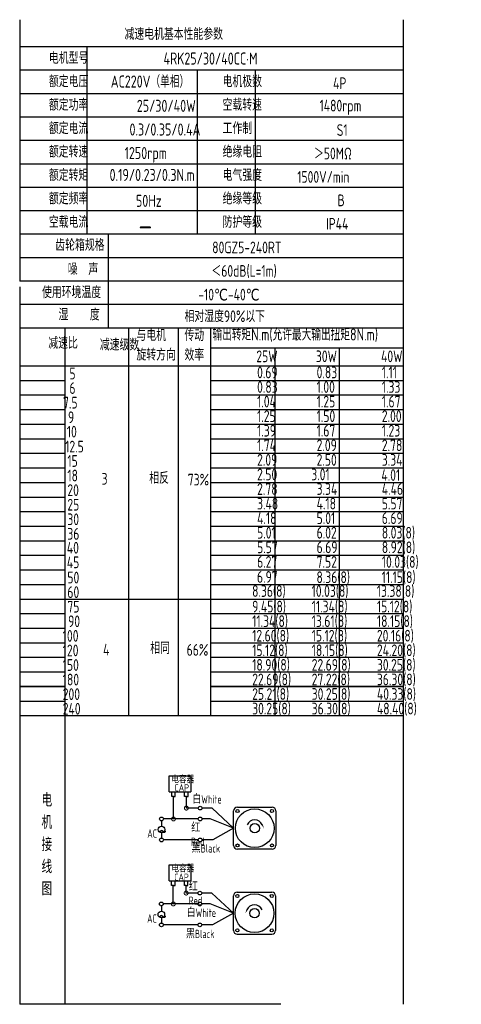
# Model space of a CAD drawing. Header units: inches. Extents: x -739 to 4096, y 9 to 1581.
# Tile 32 of 36: x 3345 to 3602, y 703 to 1277. Entities that reach past the tile are written whole.
import ezdxf

# ---------------------------------------------------------------- set-up
doc = ezdxf.new("R2010")
doc.units = ezdxf.units.IN
doc.header["$LTSCALE"] = 10
doc.header["$MEASUREMENT"] = 0
for name, color, linetype in [('1轮廓实线层', 7, 'Continuous'), ('2细线层', 4, 'Continuous'), ('6文字层', 3, 'Continuous'), ('7标注层', 4, 'Continuous')]:
    doc.layers.add(name, color=color, linetype=linetype)
doc.styles.add('PC_TEXTSTYLE', font='isocp.shx', dxfattribs={"width": 0.8, "bigfont": 'HZFS.SHX'})

# ---------------------------------------------------------------- blocks, each defined once
blk = doc.blocks.new('_DotSmall')
at = {"color": 0, "linetype": 'ByBlock', "const_width": 0.5}
blk.add_lwpolyline([(-0.0625, 0, 1), (0.0625, 0, 1)], format="xyb", close=True, dxfattribs=at)

msp = doc.modelspace()

# ---------------------------------------------------------------- linework, layer by layer
at = {"layer": '1轮廓实线层'}
for p, q in [((3344.949, 1277), (3344.949, 1124.563)), ((3568.381, 1277), (3568.381, 886.181)), ((3344.949, 1121.348), (3344.949, 847.317)), ((3344.949, 886.181), (3344.949, 703)), ((3568.381, 886.181), (3568.381, 703)), ((3497.11, 703), (3344.949, 703))]:
    msp.add_line(p, q, dxfattribs=at)
at = {"layer": '1轮廓实线层', "color": 4}
for p, q in [((3456.274, 1085.653), (3568.381, 1085.653)), ((3493.644, 1085.653), (3493.644, 871.302)), ((3531.014, 1085.653), (3531.014, 871.302))]:
    msp.add_line(p, q, dxfattribs=at)
at = {"layer": '2细线层'}
for p, q in [((3568.381, 1261.152), (3344.949, 1261.152)), ((3384.087, 1261.152), (3384.087, 1151.881)), ((3568.381, 1247.493), (3344.949, 1247.493)), ((3448.418, 1247.493), (3448.418, 1151.881)), ((3482.109, 1247.493), (3482.109, 1151.881)), ((3568.381, 1233.834), (3344.949, 1233.834)), ((3568.381, 1220.175), (3344.949, 1220.175)), ((3568.381, 1206.516), (3344.949, 1206.516)), ((3568.381, 1192.857), (3344.949, 1192.857)), ((3568.381, 1179.198), (3344.949, 1179.198)), ((3568.381, 1165.539), (3344.949, 1165.539)), ((3568.381, 1151.881), (3344.949, 1151.881)), ((3396.504, 1151.881), (3396.504, 1097.245)), ((3568.381, 1138.222), (3344.949, 1138.222)), ((3568.381, 1124.563), (3344.949, 1124.563)), ((3568.381, 1124.563), (3344.949, 1124.563)), ((3568.381, 1110.904), (3344.949, 1110.904)), ((3568.381, 1110.904), (3344.949, 1110.904)), ((3512.326, 1097.245), (3344.949, 1097.245)), ((3568.381, 1097.245), (3344.949, 1097.245)), ((3371.494, 871.302), (3371.494, 1097.245)), ((3408.587, 871.302), (3408.587, 1097.245)), ((3437.433, 871.302), (3437.433, 1097.245)), ((3456.274, 871.302), (3456.274, 1097.245)), ((3344.949, 1075.208), (3568.381, 1075.208)), ((3344.949, 1066.712), (3371.494, 1066.712)), ((3456.274, 1066.712), (3568.381, 1066.712)), ((3344.949, 1058.216), (3371.494, 1058.216)), ((3456.274, 1058.216), (3568.381, 1058.216)), ((3344.949, 1049.72), (3371.494, 1049.72)), ((3456.274, 1049.72), (3568.381, 1049.72)), ((3344.949, 1041.224), (3371.494, 1041.224)), ((3456.274, 1041.224), (3568.381, 1041.224)), ((3344.949, 1032.728), (3371.494, 1032.728)), ((3456.274, 1032.728), (3568.381, 1032.728)), ((3344.949, 1024.232), (3371.494, 1024.232)), ((3456.274, 1024.232), (3568.381, 1024.232)), ((3344.949, 1015.736), (3371.494, 1015.736)), ((3456.274, 1015.736), (3568.381, 1015.736)), ((3344.949, 1007.24), (3371.494, 1007.24)), ((3456.274, 1007.24), (3568.381, 1007.24)), ((3344.949, 998.744), (3371.494, 998.744)), ((3456.274, 998.744), (3568.381, 998.744)), ((3344.949, 990.247), (3371.494, 990.247)), ((3456.274, 990.247), (3568.381, 990.247)), ((3344.949, 981.751), (3371.494, 981.751)), ((3456.274, 981.751), (3568.381, 981.751)), ((3344.949, 973.255), (3371.494, 973.255)), ((3456.274, 973.255), (3568.381, 973.255)), ((3344.949, 964.759), (3371.494, 964.759)), ((3456.274, 964.759), (3568.381, 964.759)), ((3344.949, 956.263), (3371.494, 956.263)), ((3456.274, 956.263), (3568.381, 956.263)), ((3344.949, 947.767), (3371.494, 947.767)), ((3456.274, 947.767), (3568.381, 947.767)), ((3344.949, 939.271), (3456.274, 939.271)), ((3456.274, 939.271), (3568.381, 939.271)), ((3344.949, 930.775), (3371.494, 930.775)), ((3456.274, 930.775), (3568.381, 930.775)), ((3344.949, 922.279), (3371.494, 922.279)), ((3456.274, 922.279), (3568.381, 922.279)), ((3344.949, 913.783), (3371.494, 913.783)), ((3456.274, 913.783), (3568.381, 913.783)), ((3344.949, 905.287), (3371.494, 905.287)), ((3456.274, 905.287), (3568.381, 905.287)), ((3344.949, 896.79), (3371.494, 896.79)), ((3456.274, 896.79), (3568.381, 896.79)), ((3371.494, 888.294), (3344.949, 888.294)), ((3344.949, 888.294), (3371.494, 888.294)), ((3568.381, 888.294), (3456.274, 888.294)), ((3456.274, 888.294), (3568.381, 888.294)), ((3344.949, 879.798), (3371.494, 879.798)), ((3456.274, 879.798), (3568.381, 879.798)), ((3344.949, 871.302), (3456.274, 871.302)), ((3371.494, 703), (3371.494, 871.302)), ((3456.274, 871.302), (3568.381, 871.302)), ((3432.007, 826.91), (3432.007, 836.196)), ((3432.007, 836.196), (3444.644, 836.196)), ((3444.644, 836.196), (3444.644, 826.91)), ((3432.007, 826.91), (3444.593, 826.91)), ((3433.488, 824.131), (3433.488, 826.91)), ((3435.529, 824.131), (3435.529, 826.91)), ((3440.972, 824.138), (3440.972, 826.917)), ((3443.013, 824.138), (3443.013, 826.917)), ((3434.538, 824.131), (3433.488, 824.131)), ((3434.509, 824.131), (3435.559, 824.131)), ((3434.538, 811.039), (3434.538, 824.131)), ((3442.022, 824.138), (3440.972, 824.138)), ((3441.992, 824.138), (3443.042, 824.138)), ((3442.022, 817.386), (3442.022, 824.165)), ((3448.932, 817.386), (3442.022, 817.386)), ((3457.045, 817.386), (3451.119, 817.386)), ((3469.592, 805.648), (3457.045, 817.386)), ((3448.937, 811.039), (3434.538, 811.039)), ((3469.592, 805.648), (3457.425, 798.813)), ((3448.932, 798.813), (3428.698, 798.813)), ((3457.425, 798.813), (3451.119, 798.813)), ((3431.934, 775.006), (3431.934, 784.292)), ((3431.934, 784.292), (3444.571, 784.292)), ((3444.571, 784.292), (3444.571, 775.006)), ((3431.934, 775.006), (3444.52, 775.006)), ((3433.415, 772.227), (3433.415, 775.006)), ((3435.456, 772.227), (3435.456, 775.006)), ((3440.899, 772.234), (3440.899, 775.013)), ((3442.94, 772.234), (3442.94, 775.013)), ((3434.465, 772.227), (3433.415, 772.227)), ((3434.436, 761.505), (3434.436, 772.227)), ((3434.436, 772.227), (3435.486, 772.227)), ((3441.949, 772.234), (3440.899, 772.234)), ((3441.919, 772.234), (3442.969, 772.234)), ((3441.919, 767.852), (3441.919, 772.228)), ((3448.829, 767.852), (3441.919, 767.852)), ((3456.943, 767.852), (3451.016, 767.852)), ((3469.49, 756.114), (3456.943, 767.852)), ((3448.834, 761.505), (3434.436, 761.505)), ((3469.49, 756.114), (3457.323, 749.279)), ((3448.829, 749.279), (3428.596, 749.279)), ((3457.323, 749.279), (3451.016, 749.279)), ((3471.672, 743.84), (3491.856, 743.84))]:
    msp.add_line(p, q, dxfattribs=at)
at = {"layer": '2细线层', "color": 4}
for p, q in [((3469.592, 795.556), (3469.592, 815.74)), ((3471.774, 817.922), (3491.958, 817.922)), ((3494.14, 815.74), (3494.14, 795.556)), ((3491.958, 793.374), (3471.774, 793.374)), ((3472.668, 793.374), (3471.774, 793.374)), ((3469.49, 746.022), (3469.49, 766.206)), ((3471.672, 768.388), (3491.856, 768.388)), ((3494.038, 766.206), (3494.038, 746.022))]:
    msp.add_line(p, q, dxfattribs=at)
at = {"layer": '2细线层'}
for points in [[(3486.244, 807.689, 0, 0, 0), (3486.244, 807.689, 0.818, 0, 0), (3487.223, 805.588, 0, 0, 0)], [(3477.386, 758.155, 0, 0, 0), (3477.386, 758.155, 0.818, 0, 0), (3476.407, 756.054, 0, 0, 0)]]:
    msp.add_lwpolyline(points, format="xyseb", dxfattribs=at)
for centre in [(3450.025, 817.386), (3427.557, 811.039), (3450.03, 811.039), (3427.575, 798.813), (3450.025, 798.813), (3449.923, 767.852), (3427.455, 761.505), (3449.928, 761.505), (3427.473, 749.279), (3449.923, 749.279)]:
    msp.add_circle(centre, 1.094, dxfattribs=at)
at = {"layer": '2细线层', "color": 4}
for centre, radius in [((3481.866, 805.648), 11.296), ((3471.837, 815.677), 0.886), ((3491.895, 815.677), 0.886), ((3481.866, 805.648), 2.728), ((3471.837, 795.619), 0.886), ((3491.895, 795.619), 0.886), ((3481.764, 756.114), 11.296), ((3471.735, 766.143), 0.886), ((3491.793, 766.143), 0.886), ((3481.764, 756.114), 2.728), ((3471.735, 746.085), 0.886), ((3491.793, 746.085), 0.886)]:
    msp.add_circle(centre, radius, dxfattribs=at)
for centre, start, end in [((3471.774, 815.74), 90, 180), ((3491.958, 815.74), 0, 90), ((3471.774, 795.556), 180, 270), ((3491.958, 795.556), 270, 0), ((3471.672, 766.206), 90, 180), ((3491.856, 766.206), 0, 90), ((3471.672, 746.022), 180, 270), ((3491.856, 746.022), 270, 0)]:
    msp.add_arc(centre, 2.182, start, end, dxfattribs=at)
at = {"layer": '2细线层'}
for centre in [(3481.866, 805.648), (3481.764, 756.114)]:
    msp.add_arc(centre, 4.83, 25, 156.223514, dxfattribs=at)
at = {"layer": '7标注层'}
for p, q in [((3427.569, 809.945), (3427.571, 806.85)), ((3434.538, 811.039), (3428.651, 811.039)), ((3455.923, 811.039), (3451.124, 811.039)), ((3469.592, 805.648), (3455.923, 811.039)), ((3427.573, 803.002), (3427.575, 799.906)), ((3427.466, 760.412), (3427.468, 757.316)), ((3434.436, 761.505), (3428.548, 761.505)), ((3455.82, 761.505), (3451.021, 761.505)), ((3469.49, 756.114), (3455.82, 761.505)), ((3427.471, 753.468), (3427.473, 750.373))]:
    msp.add_line(p, q, dxfattribs=at)
for centre in [(3427.572, 804.926), (3427.469, 755.392)]:
    msp.add_circle(centre, 1.924, dxfattribs=at)

# ---------------------------------------------------------------- block references
at = {"layer": '2细线层'}
for p, xscale, yscale, zscale, rotation in [((3442.022, 817.386), 4.608324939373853, 4.608324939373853, 4.608324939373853, 0.0552960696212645), ((3434.538, 811.039), 4.608324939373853, 4.608324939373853, 4.608324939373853, 0.0552960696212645), ((3441.919, 767.852), 4.608324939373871, 4.608324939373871, 4.608324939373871, 0.05529606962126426), ((3434.436, 761.505), 4.608324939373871, 4.608324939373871, 4.608324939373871, 0.05529606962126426)]:
    msp.add_blockref('_DotSmall', p, dxfattribs=dict(at, xscale=xscale, yscale=yscale, zscale=zscale, rotation=rotation))

# ---------------------------------------------------------------- texts
at = {"layer": '6文字层', "style": 'PC_TEXTSTYLE'}
for s, insert, char_height, width, attachment_point in [('{\\C3;减速电机基本性能参数}', (3405.986, 1272.054), 6.82948, 79.68493, 1), ('{\\C3;         电机型号 }', (3333.849, 1258.098), 6.82948, 79.68493, 1), ('\\pi10.139;{\\C3;      4RK25/30/40CC·M}', (3399.254, 1257.883), 7.04396, 97.70874, 1), ('{\\C3;       AC220V（单相）}', (3375.453, 1244.469), 7.04396, 82.18743, 1), ('{\\C3;         额定电压}', (3333.849, 1244.439), 6.82948, 79.68493, 1), ('{\\C3;         电机极数}', (3435.047, 1244.439), 6.82948, 79.68493, 1), ('{\\C3;         4P}', (3499.411, 1243.391), 6.82948, 79.68493, 1), ('{\\C3;         额定功率}', (3333.849, 1230.78), 6.82948, 79.68493, 1), ('{\\C3;              25/30/40W}', (3368.069, 1230.308), 7.04396, 82.18743, 1), ('{\\C3;         空载转速}', (3435.047, 1230.78), 6.82948, 79.68493, 1), ('{\\C3;          1480rpm}', (3488.394, 1230.325), 6.82948, 79.68493, 1), ('{\\C3;         额定电流}', (3333.849, 1217.121), 6.82948, 79.68493, 1), ('{\\C3;              0.3/0.35/0.4A}', (3363.818, 1216.492), 7.04396, 82.18743, 1), ('{\\C3;         工作制}', (3435.047, 1217.121), 6.82948, 79.68493, 1), ('{\\C3;           S1}', (3495.295, 1216.073), 6.82948, 79.68493, 1), ('{\\C3;         额定转速}', (3333.849, 1203.462), 6.82948, 79.68493, 1), ('{\\C3;       1250rpm}', (3383.501, 1202.784), 7.04396, 82.18743, 1), ('{\\C3;         绝缘电阻}', (3435.047, 1203.462), 6.82948, 79.68493, 1), ('{\\C3;       ＞50MΩ}', (3494.523, 1202.414), 6.82948, 79.68493, 1), ('{\\C3;         额定转矩}', (3333.849, 1189.804), 6.82948, 79.68493, 1), ('{\\C3;       0.19/0.23/0.3N.m}', (3374.754, 1190.009), 7.04396, 82.18743, 1), ('{\\C3;         电气强度}', (3435.047, 1189.804), 6.82948, 79.68493, 1), ('{\\C3;  1500V/min}', (3500.391, 1188.755), 6.82948, 79.68493, 1), ('{\\C3;         额定频率}', (3333.849, 1176.145), 6.82948, 79.68493, 1), ('{\\C3;         绝缘等级}', (3435.047, 1176.145), 6.82948, 79.68493, 1), ('{\\C3;        50Hz}', (3386.913, 1174.918), 7.04396, 82.18743, 1), ('{\\C3;          B}', (3498.896, 1175.096), 6.82948, 79.68493, 1), ('{\\C3;         空载电流}', (3333.849, 1162.486), 6.82948, 79.68493, 1), ('{\\C3;         防护等级}', (3435.047, 1162.486), 6.82948, 79.68493, 1), ('{\\C3;         IP44}', (3495.295, 1161.437), 6.82948, 79.68493, 1), ('{\\C3;        \\H1.6708x;—}', (3389.31, 1162.793), 6.82948, 79.68493, 1), ('{\\C3;              齿轮箱规格}', (3321.94, 1149.071), 6.82948, 79.68493, 1), ('{\\C3;             80GZ5-240RT}', (3416.494, 1147.644), 6.82948, 79.68493, 1), ('{\\C3;              噪  声}', (3329.225, 1134.988), 6.82948, 79.68493, 1), ('{\\C3;              ＜60dB(L=1m)}', (3412.9, 1133.944), 6.82948, 79.68493, 1), ('{\\C3;       使用环境温度}', (3336.09, 1121.509), 6.82948, 79.68493, 1), ('{\\C3;       -10℃-40℃}', (3427.12, 1120.151), 6.82948, 79.68493, 1), ('{\\C3;           湿    度}', (3333.218, 1108.5), 6.82948, 79.68493, 1), ('{\\C3;      相对湿度90%以下}', (3422.232, 1107.527), 6.82948, 79.68493, 1), ('{\\C3;与电机\\P旋转方向}', (3412.967, 1096.502), 6.8295, 79.68493, 1), ('{\\C3;传动\\P效率}', (3440.92, 1096.43), 6.8295, 79.68493, 1), ('{\\C3;输出转矩N.m(允许最大输出扭矩8N.m)}', (3457.266, 1096.996), 7.04396, 122.53347, 1), ('{\\C3;              减速比}', (3317.877, 1091.94), 6.82948, 79.68493, 1), ('{\\C3;              减速级数}', (3347.901, 1090.949), 6.82948, 79.68493, 1), ('{\\C3;                25W}', (3432.823, 1084.157), 6.82948, 79.68493, 1), ('{\\C3;                30W}', (3467.502, 1084.157), 6.82948, 79.68493, 1), ('{\\C3;                40W}', (3505.478, 1084.157), 6.82948, 79.68493, 1), ('{\\C3;                   5}', (3314.568, 1074.135), 6.82948, 79.68493, 1), ('{\\C3;                0.69}', (3433.268, 1074.776), 6.82948, 79.68493, 1), ('{\\C3;                0.83}', (3467.947, 1074.776), 6.82948, 79.68493, 1), ('{\\C3;                1.11}', (3505.923, 1074.776), 6.82948, 79.68493, 1), ('{\\C3;                   6}', (3314.568, 1065.639), 6.82948, 79.68493, 1), ('{\\C3;                0.83}', (3433.268, 1066.28), 6.82948, 79.68493, 1), ('{\\C3;                1.00}', (3467.947, 1066.28), 6.82948, 79.68493, 1), ('{\\C3;                1.33}', (3505.923, 1066.28), 6.82948, 79.68493, 1), ('{\\C3;                  7.5}', (3313.969, 1057.143), 6.82948, 79.68493, 1), ('{\\C3;                1.04}', (3433.268, 1057.784), 6.82948, 79.68493, 1), ('{\\C3;                1.25}', (3467.947, 1057.784), 6.82948, 79.68493, 1), ('{\\C3;                1.67}', (3505.923, 1057.784), 6.82948, 79.68493, 1), ('{\\C3;                  9}', (3316.846, 1048.647), 6.82948, 79.68493, 1), ('{\\C3;                1.25}', (3433.268, 1049.288), 6.82948, 79.68493, 1), ('{\\C3;                1.50}', (3467.947, 1049.288), 6.82948, 79.68493, 1), ('{\\C3;                2.00}', (3505.923, 1049.288), 6.82948, 79.68493, 1), ('{\\C3;                   10}', (3313.049, 1040.253), 6.82948, 79.68493, 1), ('{\\C3;                1.39}', (3433.268, 1040.792), 6.82948, 79.68493, 1), ('{\\C3;                1.67}', (3467.947, 1040.792), 6.82948, 79.68493, 1), ('{\\C3;                1.23}', (3505.923, 1040.792), 6.82948, 79.68493, 1), ('{\\C3;                   12.5}', (3312.099, 1031.549), 6.82948, 79.68493, 1), ('{\\C3;                1.74}', (3433.268, 1032.295), 6.82948, 79.68493, 1), ('{\\C3;                2.09}', (3467.947, 1032.295), 6.82948, 79.68493, 1), ('{\\C3;                2.78}', (3505.923, 1032.295), 6.82948, 79.68493, 1), ('{\\C3;                   15}', (3313.37, 1023.158), 6.82948, 79.68493, 1), ('{\\C3;                2.09}', (3433.268, 1023.799), 6.82948, 79.68493, 1), ('{\\C3;                2.50}', (3467.947, 1023.799), 6.82948, 79.68493, 1), ('{\\C3;                3.34}', (3505.923, 1023.799), 6.82948, 79.68493, 1), ('{\\C3;                   18}', (3313.37, 1014.662), 6.82948, 79.68493, 1), ('{\\C3;     3}', (3377.055, 1012.759), 6.82948, 79.68493, 1), ('{\\C3;     相反}', (3404.791, 1013.244), 6.82948, 79.68493, 1), ('{\\C3;  73%}', (3436.622, 1012.292), 6.82948, 79.68493, 1), ('{\\C3;                2.50}', (3433.268, 1015.303), 6.82948, 79.68493, 1), ('{\\C3;               3.01}', (3467.947, 1015.303), 6.82948, 79.68493, 1), ('{\\C3;               4.01}', (3508.801, 1014.958), 6.82948, 79.68493, 1), ('{\\C3;                   20}', (3313.37, 1006.166), 6.82948, 79.68493, 1), ('{\\C3;                2.78}', (3433.268, 1006.807), 6.82948, 79.68493, 1), ('{\\C3;                3.34}', (3467.947, 1006.807), 6.82948, 79.68493, 1), ('{\\C3;                4.46}', (3505.923, 1006.807), 6.82948, 79.68493, 1), ('{\\C3;                   25}', (3313.37, 997.67), 6.82948, 79.68493, 1), ('{\\C3;                3.48}', (3433.268, 998.311), 6.82948, 79.68493, 1), ('{\\C3;                4.18}', (3467.947, 998.311), 6.82948, 79.68493, 1), ('{\\C3;                5.57}', (3505.923, 998.311), 6.82948, 79.68493, 1), ('{\\C3;                   30}', (3313.37, 989.174), 6.82948, 79.68493, 1), ('{\\C3;                4.18}', (3433.268, 989.815), 6.82948, 79.68493, 1), ('{\\C3;                5.01}', (3467.947, 989.815), 6.82948, 79.68493, 1), ('{\\C3;                6.69}', (3505.923, 989.815), 6.82948, 79.68493, 1), ('{\\C3;                8.03(8)}', (3505.923, 981.319), 6.82948, 79.68493, 1), ('{\\C3;                   36}', (3313.37, 980.678), 6.82948, 79.68493, 1), ('{\\C3;                5.01}', (3433.268, 981.319), 6.82948, 79.68493, 1), ('{\\C3;                6.02}', (3467.947, 981.319), 6.82948, 79.68493, 1), ('{\\C3;                   40}', (3313.057, 972.561), 6.82948, 79.68493, 1), ('{\\C3;                5.57}', (3433.268, 972.823), 6.82948, 79.68493, 1), ('{\\C3;                6.69}', (3467.947, 972.823), 6.82948, 79.68493, 1), ('{\\C3;                8.92(8)}', (3505.923, 972.823), 6.82948, 79.68493, 1), ('{\\C3;                6.27}', (3433.268, 964.327), 6.82948, 79.68493, 1), ('{\\C3;                7.52}', (3467.947, 964.327), 6.82948, 79.68493, 1), ('{\\C3;                10.03(8)}', (3505.923, 964.327), 6.82948, 79.68493, 1), ('{\\C3;                   45}', (3313.057, 964.064), 6.82948, 79.68493, 1), ('{\\C3;                   50}', (3313.37, 955.19), 6.82948, 79.68493, 1), ('{\\C3;                6.97}', (3433.19, 955.569), 6.82948, 79.68493, 1), ('{\\C3;               8.36(8)}', (3470.975, 955.397), 6.82948, 79.68493, 1), ('{\\C3;               11.15(8)}', (3508.952, 955.397), 6.82948, 79.68493, 1), ('{\\C3;                8.36(8)}', (3430.356, 947.335), 6.82948, 79.68493, 1), ('{\\C3;                10.03(8)}', (3465.035, 947.335), 6.82948, 79.68493, 1), ('{\\C3;                13.38(8)}', (3503.011, 947.335), 6.82948, 79.68493, 1), ('{\\C3;                   60}', (3313.37, 946.694), 6.82948, 79.68493, 1), ('{\\C3;                   75}', (3313.37, 938.198), 6.82948, 79.68493, 1), ('{\\C3;                9.45(8)}', (3430.404, 938.287), 6.82948, 79.68493, 1), ('{\\C3;                11.34(8)}', (3465.083, 938.287), 6.82948, 79.68493, 1), ('{\\C3;                15.12(8)}', (3503.059, 938.287), 6.82948, 79.68493, 1), ('{\\C3;                11.34(8)}', (3430.404, 929.791), 6.82948, 79.68493, 1), ('{\\C3;                13.61(8)}', (3465.083, 929.791), 6.82948, 79.68493, 1), ('{\\C3;                18.15(8)}', (3503.059, 929.791), 6.82948, 79.68493, 1), ('{\\C3;                   90}', (3313.791, 929.701), 6.82948, 79.68493, 1), ('{\\C3;                  100}', (3313.791, 921.205), 6.82948, 79.68493, 1), ('{\\C3;                12.60(8)}', (3430.402, 921.295), 6.82948, 79.68493, 1), ('{\\C3;                15.12(8)}', (3465.081, 921.295), 6.82948, 79.68493, 1), ('{\\C3;                20.16(8)}', (3503.058, 921.295), 6.82948, 79.68493, 1), ('{\\C3;                  120}', (3313.791, 912.709), 6.82948, 79.68493, 1), ('{\\C3;     4}', (3377.907, 913.172), 6.82948, 79.68493, 1), ('{\\C3;     相同}', (3405.364, 914.086), 6.82948, 79.68493, 1), ('{\\C3;   66%}', (3432.845, 913.026), 6.82948, 79.68493, 1), ('{\\C3;                15.12(8)}', (3430.402, 912.799), 6.82948, 79.68493, 1), ('{\\C3;                18.15(8)}', (3465.081, 912.799), 6.82948, 79.68493, 1), ('{\\C3;                24.20(8)}', (3503.058, 912.799), 6.82948, 79.68493, 1), ('{\\C3;                  150}', (3313.791, 904.213), 6.82948, 79.68493, 1), ('{\\C3;                18.90(8)}', (3430.402, 904.303), 6.82948, 79.68493, 1), ('{\\C3;                22.69(8)}', (3465.081, 904.303), 6.82948, 79.68493, 1), ('{\\C3;                30.25(8)}', (3503.058, 904.303), 6.82948, 79.68493, 1), ('{\\C3;                  180}', (3313.791, 895.717), 6.82948, 79.68493, 1), ('{\\C3;                22.69(8)}', (3430.402, 895.807), 6.82948, 79.68493, 1), ('{\\C3;                27.22(8)}', (3465.081, 895.807), 6.82948, 79.68493, 1), ('{\\C3;                36.30(8)}', (3503.058, 895.807), 6.82948, 79.68493, 1), ('{\\C3;                  200}', (3313.791, 887.221), 6.82948, 79.68493, 1), ('{\\C3;                25.21(8)}', (3430.402, 887.311), 6.82948, 79.68493, 1), ('{\\C3;                30.25(8)}', (3465.081, 887.311), 6.82948, 79.68493, 1), ('{\\C3;                40.33(8)}', (3503.058, 887.311), 6.82948, 79.68493, 1), ('{\\C3;                  240}', (3313.791, 878.725), 6.82948, 79.68493, 1), ('{\\C3;                30.25(8)}', (3430.402, 878.815), 6.82948, 79.68493, 1), ('{\\C3;                36.30(8)}', (3465.081, 878.815), 6.82948, 79.68493, 1), ('{\\C3;                48.40(8)}', (3503.058, 878.815), 6.82948, 79.68493, 1), ('\\pi0.53358;电容器', (3432.776, 836.004), 4.0922, 22.00288, 1), ('{\\C3;     电\\P     机\\P     接\\P     线\\P     图}', (3351.882, 825.945), 7.76078, 152.88902, 2), ('\\pi2.7793;CAP', (3432.318, 831.309), 4.0922, 12.5861, 1), ('白White', (3445.456, 824.921), 4.8615, 16.75138, 1), ('\\pi1.845;AC', (3417.434, 804.961), 4.86153, 8.74608, 1), ('\\pi0.099965;~', (3425.834, 808.418), 9.83109, 3.34588, 1), ('\\pi0.16814;红Red', (3444.709, 808.303), 4.86153, 12.43353, 1), ('黑Black', (3445.109, 796.347), 4.8615, 17.42562, 1), ('\\pi0.53358;电容器', (3432.825, 784.078), 4.0922, 18.93636, 1), ('\\pi2.7793;CAP', (3432.177, 779.224), 4.0922, 12.5861, 1), ('\\pi0.16814;红Red', (3443.332, 773.956), 4.86153, 12.43353, 1), ('白White', (3442.207, 758.776), 4.8615, 18.82882, 1), ('\\pi1.845;AC', (3417.332, 755.427), 4.86153, 8.74608, 1), ('\\pi0.099965;~', (3425.732, 758.884), 9.83109, 3.34588, 1), ('黑Black', (3441.789, 746.441), 4.8615, 18.26035, 1)]:
    msp.add_mtext(s, dxfattribs=dict(at, insert=insert, char_height=char_height, width=width, attachment_point=attachment_point))

doc.saveas('drawing.dxf')
